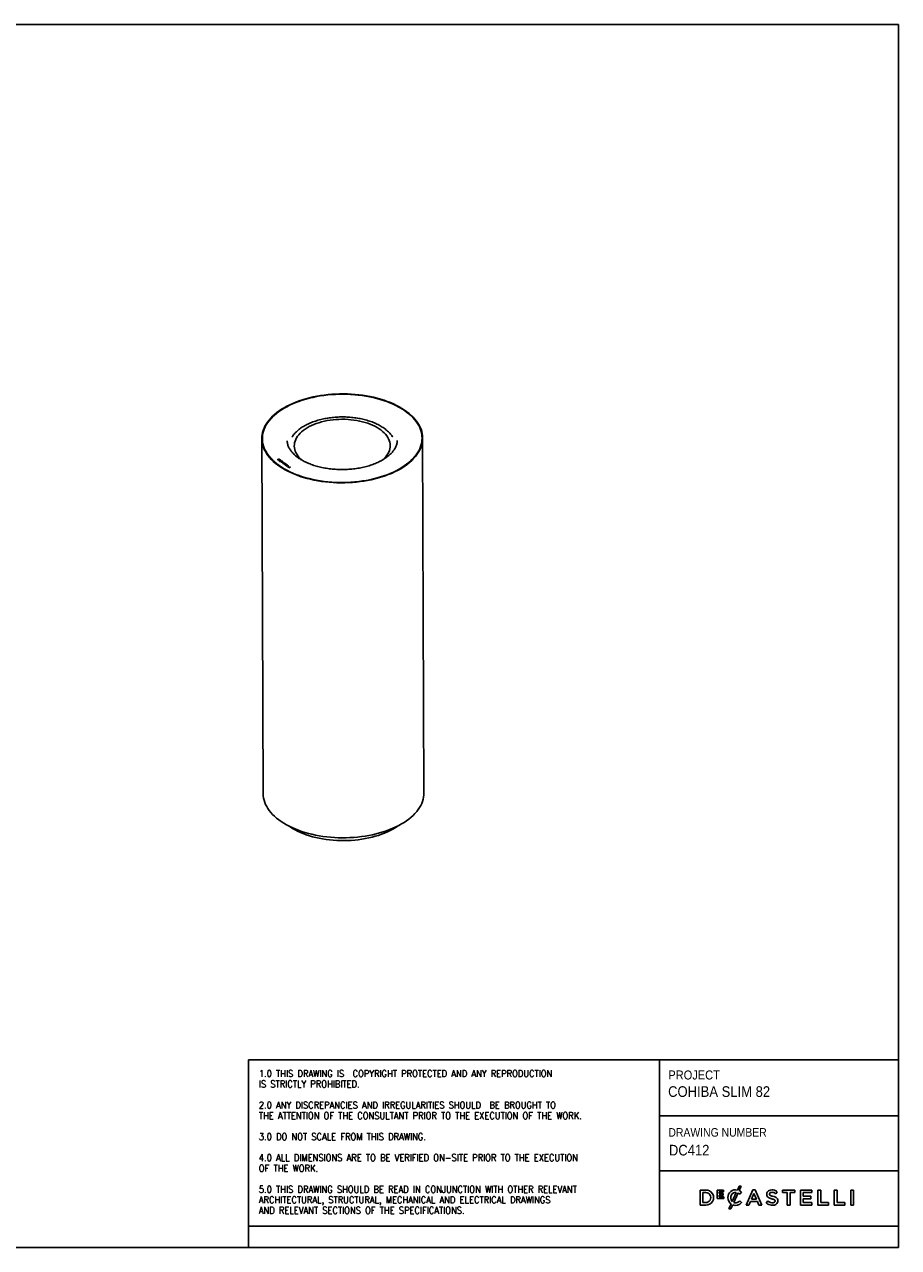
# Model space of a CAD drawing. Header units: millimetres. Extents: x -130 to 3150, y 90 to 2386.
# Tile 2 of 2: x 1510 to 3150, y 90 to 2386. Entities that reach past the tile are written whole.
import ezdxf

# ---------------------------------------------------------------- set-up
doc = ezdxf.new("R2010")
doc.units = ezdxf.units.MM
doc.header["$LTSCALE"] = 7
doc.linetypes.add('SLD-Solido', pattern=[0])
doc.layers.add('NOTE', color=3, linetype='SLD-Solido')
doc.layers.add('SCHIZZI', color=9, linetype='Continuous')
doc.styles.add('SLDTEXTSTYLE0', font='GOTHIC.TTF', dxfattribs={"width": 0.913})
doc.styles.add('SLDTEXTSTYLE1', font='romans__.ttf', dxfattribs={"width": 0.893})

msp = doc.modelspace()

# ---------------------------------------------------------------- linework, layer by layer
for p, q in [((2226.56, 1658.93), (2226.46, 1659.01)), ((2227.36, 1659.27), (2226.56, 1658.93)), ((2226.56, 1658.93), (2226.56, 1658.93)), ((2227.48, 1659.18), (2226.68, 1658.85)), ((2226.77, 1658.77), (2226.68, 1658.85)), ((2226.68, 1658.85), (2226.68, 1658.85)), ((2227.36, 1659.27), (2227.27, 1659.34)), ((2227.36, 1659.13), (2227.36, 1659.27)), ((2227.58, 1659.1), (2227.48, 1659.18)), ((1955.2, 1608.77), (1957.7, 942.41)), ((2259.4, 943.54), (2256.9, 1609.9)), ((2002.62, 1604.65), (2002.63, 1604.41)), ((2209.49, 1605.03), (2209.5, 1605.18)), ((1984.7, 1569.36), (1987.39, 1570.52)), ((1985.64, 1568.68), (1984.7, 1569.36)), ((1984.85, 1569.25), (1987.39, 1570.35)), ((1985.3, 1569.32), (1987.31, 1570.18)), ((1985.96, 1568.85), (1985.3, 1569.32)), ((1985.3, 1569.15), (1985.3, 1569.32)), ((1985.96, 1568.68), (1985.3, 1569.15)), ((1985.96, 1568.68), (1985.96, 1568.85)), ((1987.16, 1568.43), (1987.16, 1568.6)), ((1987.31, 1570.18), (1987.85, 1569.8)), ((1987.39, 1570.52), (1988.2, 1569.94)), ((1987.39, 1570.35), (1987.39, 1570.52)), ((1987.39, 1570.35), (1988.2, 1569.77)), ((1988.2, 1569.77), (1988.2, 1569.94)), ((1988.2, 1569.12), (1988.2, 1569.29)), ((1988.3, 1566.16), (1989.32, 1566.3)), ((1988.59, 1565.96), (1988.3, 1566.16)), ((1988.36, 1568.09), (1989.87, 1568.75)), ((1989.21, 1567.49), (1988.36, 1568.09)), ((1988.49, 1566.02), (1989.32, 1566.13)), ((1988.51, 1567.99), (1989.87, 1568.58)), ((1989.41, 1566.07), (1988.59, 1565.96)), ((1989.18, 1568.26), (1988.73, 1568.07)), ((1988.73, 1568.07), (1989.41, 1567.58)), ((1988.73, 1567.9), (1988.73, 1568.07)), ((1988.73, 1567.9), (1989.27, 1567.52)), ((1989.87, 1567.77), (1989.18, 1568.26)), ((1989.41, 1567.58), (1989.21, 1567.49)), ((1989.32, 1566.13), (1989.32, 1566.3)), ((1989.83, 1568.54), (1989.38, 1568.35)), ((1989.38, 1568.35), (1990.07, 1567.86)), ((1989.38, 1568.18), (1989.38, 1568.35)), ((1989.38, 1568.18), (1989.92, 1567.8)), ((1992.25, 1566.7), (1989.74, 1566.36)), ((1992.25, 1566.53), (1989.74, 1566.19)), ((1989.74, 1566.38), (1989.74, 1566.21)), ((1989.74, 1566.19), (1989.74, 1566.36)), ((1989.74, 1566.19), (1989.74, 1566.21)), ((1989.76, 1566.85), (1989.76, 1567.02)), ((1990.52, 1568.05), (1989.83, 1568.54)), ((1992.35, 1566.47), (1989.83, 1566.13)), ((1989.83, 1565.96), (1989.83, 1566.13)), ((1989.87, 1568.75), (1990.72, 1568.14)), ((1989.87, 1568.58), (1989.87, 1568.75)), ((1989.87, 1568.58), (1990.58, 1568.08)), ((1990.07, 1567.86), (1989.87, 1567.77)), ((1989.93, 1565.85), (1989.93, 1566.02)), ((1990.72, 1568.14), (1990.52, 1568.05)), ((1990.92, 1565.68), (1990.83, 1565.44)), ((1991.22, 1564.71), (1994.89, 1565.22)), ((1991.51, 1564.51), (1991.22, 1564.71)), ((1991.42, 1564.57), (1994.89, 1565.05)), ((1992.66, 1564.67), (1991.51, 1564.51)), ((1992.25, 1566.53), (1992.25, 1566.7)), ((1992.77, 1566.28), (1992.34, 1566.29)), ((1992.36, 1566.29), (1992.36, 1566.41)), ((1993.65, 1563.96), (1992.66, 1564.67)), ((1992.67, 1566.75), (1993.51, 1566.87)), ((1992.67, 1566.59), (1992.67, 1566.75)), ((1992.67, 1566.59), (1993.51, 1566.7)), ((1993.8, 1566.66), (1992.77, 1566.52)), ((1992.77, 1566.36), (1992.77, 1566.52)), ((1992.77, 1566.36), (1992.78, 1566.33)), ((1993.09, 1563.38), (1993.65, 1563.96)), ((1993.38, 1563.18), (1993.09, 1563.38)), ((1993.11, 1564.73), (1994.61, 1564.94)), ((1993.88, 1564.19), (1993.11, 1564.73)), ((1993.12, 1564.56), (1993.11, 1564.73)), ((1993.88, 1564.02), (1993.12, 1564.56)), ((1993.18, 1563.31), (1993.65, 1563.79)), ((1995.18, 1565.02), (1993.38, 1563.18)), ((1993.51, 1566.87), (1993.8, 1566.66)), ((1993.51, 1566.7), (1993.51, 1566.87)), ((1993.51, 1566.7), (1993.6, 1566.64)), ((1993.65, 1563.79), (1993.65, 1563.96)), ((1994.61, 1564.94), (1993.88, 1564.19)), ((1994.61, 1564.77), (1993.88, 1564.02)), ((1993.88, 1564.02), (1993.88, 1564.19)), ((1994.61, 1564.77), (1994.61, 1564.94)), ((1994.7, 1563.08), (1994.96, 1562.89)), ((1994.7, 1562.91), (1994.7, 1563.08)), ((1994.7, 1562.91), (1994.84, 1562.81)), ((1994.76, 1562.51), (1994.76, 1562.68)), ((1994.89, 1565.22), (1995.18, 1565.02)), ((1994.89, 1565.05), (1994.89, 1565.22)), ((1994.89, 1565.05), (1995.08, 1564.92)), ((1995.67, 1561.86), (1995.67, 1562.03)), ((1996.15, 1563.15), (1996.15, 1562.99)), ((1996.15, 1562.99), (1996.17, 1562.92)), ((1996.21, 1561.95), (1996.21, 1562.11)), ((1996.29, 1562.08), (1996.29, 1562.24)), ((1996.67, 1562.21), (1996.67, 1562.38)), ((1996.97, 1560.61), (1999.33, 1561.62)), ((1997.11, 1560.5), (1999.33, 1561.46)), ((1997.55, 1562.47), (1997.29, 1562.66)), ((1999.66, 1561.38), (1997.3, 1560.37)), ((1997.48, 1562.74), (1997.48, 1562.91)), ((1997.91, 1562.87), (1997.91, 1562.94)), ((1998.64, 1562.11), (1998.98, 1562.26)), ((1999.33, 1561.62), (1998.64, 1562.11)), ((1998.79, 1562.01), (1998.98, 1562.09)), ((1998.98, 1562.26), (2000.69, 1561.04)), ((1998.98, 1562.09), (1998.98, 1562.26)), ((1998.98, 1562.09), (2000.54, 1560.98)), ((1999.33, 1561.46), (1999.33, 1561.62)), ((2000.35, 1560.9), (1999.66, 1561.38)), ((1997.3, 1560.37), (1996.97, 1560.61)), ((1998.82, 1559.29), (2001.5, 1560.44)), ((2000.34, 1558.2), (1998.82, 1559.29)), ((1998.96, 1559.18), (2001.5, 1560.28)), ((2000.25, 1559.61), (1999.42, 1559.25)), ((1999.42, 1559.25), (2000.68, 1558.35)), ((1999.42, 1559.08), (1999.42, 1559.25)), ((1999.42, 1559.08), (2000.54, 1558.28)), ((2001.52, 1558.7), (2000.25, 1559.61)), ((2000.68, 1558.35), (2000.34, 1558.2)), ((2000.69, 1561.04), (2000.35, 1560.9)), ((2001.43, 1560.11), (2000.59, 1559.75)), ((2000.59, 1559.75), (2001.86, 1558.85)), ((2000.59, 1559.59), (2000.59, 1559.75)), ((2000.59, 1559.59), (2001.71, 1558.79)), ((2001.27, 1557.54), (2003.97, 1558.7)), ((2002.72, 1556.5), (2001.27, 1557.54)), ((2001.41, 1557.44), (2003.97, 1558.54)), ((2002.69, 1559.21), (2001.43, 1560.11)), ((2001.5, 1560.44), (2003.03, 1559.36)), ((2001.5, 1560.28), (2001.5, 1560.44)), ((2001.5, 1560.28), (2002.89, 1559.29)), ((2001.86, 1558.85), (2001.52, 1558.7)), ((2004.23, 1558.52), (2001.87, 1557.5)), ((2001.87, 1557.5), (2003.06, 1556.65)), ((2001.87, 1557.33), (2001.87, 1557.5)), ((2001.87, 1557.33), (2002.91, 1556.59)), ((2003.03, 1559.36), (2002.69, 1559.21)), ((2003.06, 1556.65), (2002.72, 1556.5)), ((2003.53, 1555.93), (2006.23, 1557.09)), ((2004.98, 1554.89), (2003.53, 1555.93)), ((2003.68, 1555.82), (2006.23, 1556.92)), ((2003.97, 1558.7), (2004.23, 1558.52)), ((2003.97, 1558.54), (2003.97, 1558.7)), ((2003.97, 1558.54), (2004.08, 1558.45)), ((2006.49, 1556.9), (2004.13, 1555.88)), ((2004.13, 1555.88), (2005.32, 1555.04)), ((2004.13, 1555.72), (2004.13, 1555.88)), ((2004.13, 1555.72), (2005.18, 1554.97)), ((2005.32, 1555.04), (2004.98, 1554.89)), ((2005.84, 1554.28), (2008.55, 1555.45)), ((2006.1, 1554.09), (2005.84, 1554.28)), ((2005.99, 1554.17), (2008.55, 1555.28)), ((2008.81, 1555.26), (2006.1, 1554.09)), ((2006.23, 1557.09), (2006.49, 1556.9)), ((2006.23, 1556.92), (2006.23, 1557.09)), ((2006.23, 1556.92), (2006.35, 1556.84)), ((2008.55, 1555.45), (2008.81, 1555.26)), ((2008.55, 1555.28), (2008.55, 1555.45)), ((2008.55, 1555.28), (2008.67, 1555.2))]:
    msp.add_line(p, q)
at = {"flags": 128}
for points in [[(2227.58, 1659.1), (2231.75, 1655.81), (2235.63, 1652.41), (2239.21, 1648.9), (2242.48, 1645.31), (2245.43, 1641.63), (2248.05, 1637.88), (2250.34, 1634.06), (2252.3, 1630.18), (2253.91, 1626.25), (2255.18, 1622.28), (2256.1, 1618.29), (2256.68, 1614.27), (2256.9, 1610.24), (2256.77, 1606.21), (2256.28, 1602.18), (2255.45, 1598.18), (2254.27, 1594.2), (2252.74, 1590.25), (2250.87, 1586.35), (2248.66, 1582.5), (2246.12, 1578.71), (2243.25, 1575), (2240.06, 1571.37), (2236.56, 1567.82), (2232.76, 1564.37), (2228.66, 1561.03), (2224.27, 1557.8), (2219.61, 1554.69), (2214.68, 1551.71), (2209.5, 1548.86), (2204.08, 1546.15), (2198.43, 1543.59), (2192.56, 1541.18), (2186.5, 1538.94), (2180.24, 1536.85), (2173.81, 1534.94), (2167.23, 1533.2), (2160.5, 1531.64), (2153.64, 1530.25), (2146.67, 1529.06), (2139.61, 1528.05), (2132.47, 1527.23), (2125.27, 1526.6), (2118.02, 1526.16), (2110.75, 1525.92), (2103.46, 1525.87), (2096.18, 1526.02), (2088.92, 1526.36), (2081.71, 1526.9), (2074.55, 1527.63), (2067.46, 1528.54), (2060.46, 1529.65), (2053.57, 1530.94), (2046.8, 1532.42), (2040.17, 1534.08), (2033.7, 1535.91), (2027.39, 1537.91), (2021.27, 1540.08), (2015.34, 1542.41), (2009.63, 1544.89), (2004.14, 1547.53), (1998.89, 1550.31), (1993.89, 1553.23), (1989.15, 1556.28), (1984.68, 1559.45), (1980.5, 1562.74), (1976.6, 1566.14), (1973.02, 1569.64), (1969.74, 1573.23), (1966.78, 1576.91), (1964.14, 1580.66), (1961.84, 1584.48), (1959.87, 1588.36), (1958.24, 1592.28), (1956.96, 1596.25), (1956.02, 1600.24), (1955.44, 1604.26), (1955.21, 1608.29), (1955.32, 1612.32), (1955.8, 1616.35), (1956.62, 1620.35), (1957.79, 1624.34), (1959.3, 1628.28), (1961.16, 1632.19), (1963.36, 1636.04), (1965.88, 1639.82), (1968.74, 1643.54), (1971.92, 1647.18), (1975.4, 1650.73), (1979.2, 1654.18), (1983.29, 1657.53), (1987.66, 1660.76), (1992.32, 1663.87), (1997.23, 1666.86), (2002.41, 1669.72), (2007.82, 1672.43), (2013.46, 1674.99), (2019.32, 1677.41), (2025.38, 1679.66), (2031.63, 1681.75), (2038.05, 1683.67), (2044.63, 1685.42), (2051.36, 1686.99), (2058.21, 1688.37), (2065.18, 1689.58), (2072.23, 1690.6), (2079.37, 1691.42), (2086.57, 1692.06), (2093.82, 1692.5), (2101.09, 1692.75), (2108.38, 1692.8), (2115.66, 1692.66), (2122.92, 1692.33), (2130.14, 1691.8), (2137.3, 1691.08), (2144.39, 1690.17), (2151.39, 1689.07), (2158.28, 1687.78), (2165.05, 1686.31), (2171.69, 1684.66), (2178.17, 1682.84), (2184.48, 1680.84), (2190.62, 1678.68), (2196.55, 1676.35), (2202.27, 1673.87), (2207.77, 1671.24), (2213.03, 1668.47), (2218.04, 1665.55), (2222.79, 1662.51), (2227.27, 1659.34)], [(1987.49, 1558.32), (1992.09, 1555.2), (1996.96, 1552.2), (2002.1, 1549.35), (2007.47, 1546.63), (2013.09, 1544.06), (2018.92, 1541.65), (2024.96, 1539.4), (2031.19, 1537.31), (2037.6, 1535.4), (2044.17, 1533.66), (2050.89, 1532.1), (2057.74, 1530.72), (2064.7, 1529.53), (2071.76, 1528.53), (2078.9, 1527.72), (2086.11, 1527.11), (2093.36, 1526.68), (2100.65, 1526.46), (2107.95, 1526.43), (2115.24, 1526.6), (2122.51, 1526.96), (2129.74, 1527.52), (2136.92, 1528.28), (2144.02, 1529.23), (2151.03, 1530.36), (2157.94, 1531.69), (2164.72, 1533.19), (2171.37, 1534.88), (2177.86, 1536.75), (2184.17, 1538.78), (2190.31, 1540.99), (2196.24, 1543.36), (2201.96, 1545.88), (2207.45, 1548.55), (2212.7, 1551.37), (2217.7, 1554.33), (2222.44, 1557.41), (2226.89, 1560.62), (2231.06, 1563.94), (2234.94, 1567.38), (2238.51, 1570.91), (2241.76, 1574.53), (2244.69, 1578.24), (2247.3, 1582.02), (2249.57, 1585.86), (2251.5, 1589.76), (2253.08, 1593.71), (2254.31, 1597.69), (2255.2, 1601.7), (2255.73, 1605.73), (2255.9, 1609.77), (2255.72, 1613.8), (2255.18, 1617.83), (2254.29, 1621.84), (2253.05, 1625.81), (2251.46, 1629.75), (2249.53, 1633.64), (2247.25, 1637.47), (2244.64, 1641.23), (2241.7, 1644.92), (2238.44, 1648.53), (2234.87, 1652.04), (2230.98, 1655.45), (2226.81, 1658.75), (2222.35, 1661.93), (2217.61, 1664.99), (2212.6, 1667.92), (2207.35, 1670.7), (2201.85, 1673.35), (2196.13, 1675.84), (2190.19, 1678.17), (2184.05, 1680.34), (2177.73, 1682.34), (2171.24, 1684.17), (2164.59, 1685.82), (2157.81, 1687.29), (2150.9, 1688.57), (2143.88, 1689.67), (2136.78, 1690.57), (2129.6, 1691.28), (2122.37, 1691.8), (2115.1, 1692.13), (2107.8, 1692.25), (2100.51, 1692.18), (2093.22, 1691.92), (2085.97, 1691.45), (2078.76, 1690.8), (2071.62, 1689.95), (2064.56, 1688.9), (2057.6, 1687.67), (2050.75, 1686.26), (2044.04, 1684.66), (2037.47, 1682.88), (2031.06, 1680.93), (2024.84, 1678.81), (2018.8, 1676.52), (2012.97, 1674.08), (2007.37, 1671.48), (2001.99, 1668.73), (1996.87, 1665.84), (1992, 1662.82), (1987.4, 1659.67), (1983.09, 1656.41), (1979.06, 1653.03), (1975.34, 1649.54), (1971.93, 1645.96), (1968.83, 1642.3), (1966.06, 1638.56), (1963.63, 1634.74), (1961.53, 1630.87), (1959.77, 1626.95), (1958.36, 1622.98), (1957.3, 1618.98), (1956.6, 1614.96), (1956.24, 1610.93), (1956.25, 1606.89), (1956.61, 1602.86), (1957.32, 1598.84), (1958.39, 1594.85), (1959.8, 1590.89), (1961.57, 1586.98), (1963.67, 1583.11), (1966.11, 1579.32), (1968.89, 1575.59), (1971.99, 1571.94), (1975.41, 1568.38), (1979.14, 1564.92), (1983.17, 1561.56), (1987.49, 1558.32)], [(2226.77, 1658.77), (2230.95, 1655.48), (2234.83, 1652.07), (2238.41, 1648.56), (2241.67, 1644.96), (2244.61, 1641.27), (2247.22, 1637.51), (2249.5, 1633.68), (2251.44, 1629.8), (2253.03, 1625.86), (2254.28, 1621.89), (2255.17, 1617.89), (2255.71, 1613.86), (2255.9, 1609.83), (2255.73, 1605.79), (2255.21, 1601.77), (2254.33, 1597.76), (2253.1, 1593.78), (2251.53, 1589.83), (2249.61, 1585.93), (2247.35, 1582.09), (2244.75, 1578.31), (2241.83, 1574.61), (2238.58, 1570.98), (2235.02, 1567.45), (2231.15, 1564.02), (2226.99, 1560.69), (2222.54, 1557.48), (2217.82, 1554.4), (2212.83, 1551.44), (2207.59, 1548.62), (2202.1, 1545.94), (2196.39, 1543.42), (2190.47, 1541.05), (2184.34, 1538.84), (2178.03, 1536.8), (2171.55, 1534.93), (2164.92, 1533.24), (2158.14, 1531.73), (2151.24, 1530.4), (2144.24, 1529.26), (2137.14, 1528.31), (2129.97, 1527.55), (2122.74, 1526.98), (2115.48, 1526.61), (2108.19, 1526.43), (2100.9, 1526.46), (2093.61, 1526.67), (2086.36, 1527.09), (2079.16, 1527.7), (2072.02, 1528.5), (2064.96, 1529.49), (2057.99, 1530.68), (2051.14, 1532.04), (2044.42, 1533.6), (2037.85, 1535.33), (2031.44, 1537.24), (2025.2, 1539.31), (2019.16, 1541.56), (2013.32, 1543.96), (2007.7, 1546.52), (2002.32, 1549.23), (1997.18, 1552.08), (1992.3, 1555.07), (1987.69, 1558.18), (1983.35, 1561.42), (1979.31, 1564.77), (1975.57, 1568.22), (1972.14, 1571.77), (1969.03, 1575.42), (1966.24, 1579.14), (1963.78, 1582.93), (1961.66, 1586.79), (1959.88, 1590.7), (1958.45, 1594.65), (1957.36, 1598.64), (1956.63, 1602.65), (1956.26, 1606.68), (1956.24, 1610.72), (1956.57, 1614.75), (1957.26, 1618.77), (1958.3, 1622.77), (1959.69, 1626.73), (1961.42, 1630.66), (1963.5, 1634.53), (1965.92, 1638.35), (1968.67, 1642.09), (1971.74, 1645.76), (1975.14, 1649.34), (1978.84, 1652.83), (1982.84, 1656.21), (1987.14, 1659.48), (1991.72, 1662.64), (1996.57, 1665.67), (2001.68, 1668.56), (2007.03, 1671.31), (2012.62, 1673.92), (2018.43, 1676.38), (2024.45, 1678.67), (2030.66, 1680.8), (2037.06, 1682.76), (2043.61, 1684.55), (2050.31, 1686.16), (2057.15, 1687.59), (2064.1, 1688.83), (2071.15, 1689.88), (2078.28, 1690.75), (2085.48, 1691.42), (2092.73, 1691.89), (2100, 1692.17), (2107.3, 1692.25), (2114.59, 1692.14), (2121.86, 1691.83), (2129.09, 1691.33), (2136.27, 1690.63), (2143.37, 1689.74), (2150.39, 1688.66), (2157.3, 1687.39), (2164.1, 1685.93), (2170.75, 1684.3), (2177.25, 1682.48), (2183.58, 1680.5), (2189.73, 1678.34), (2195.68, 1676.02), (2201.42, 1673.54), (2206.93, 1670.91), (2212.2, 1668.14), (2217.22, 1665.22), (2221.98, 1662.18), (2226.46, 1659.01)], [(2029.91, 1568.62), (2027.47, 1570.89), (2024.88, 1573.66), (2022.6, 1576.52), (2020.66, 1579.45), (2019.05, 1582.45), (2017.79, 1585.5), (2016.88, 1588.58), (2016.31, 1591.69), (2016.1, 1594.82), (2016.25, 1597.95), (2016.75, 1601.06), (2017.61, 1604.16), (2018.81, 1607.22), (2020.36, 1610.23), (2022.25, 1613.19), (2024.46, 1616.07), (2027, 1618.87), (2029.86, 1621.58), (2033.01, 1624.19), (2036.45, 1626.68), (2040.17, 1629.04), (2044.14, 1631.28), (2048.36, 1633.37), (2052.81, 1635.31), (2057.47, 1637.1), (2062.32, 1638.72), (2067.35, 1640.17), (2072.52, 1641.44), (2077.83, 1642.53), (2083.25, 1643.43), (2088.76, 1644.14), (2094.34, 1644.66), (2099.97, 1644.99), (2105.62, 1645.12), (2111.27, 1645.05), (2116.9, 1644.79), (2122.49, 1644.33), (2128.02, 1643.68), (2133.45, 1642.84)], [(2133.45, 1642.84), (2138.78, 1641.81), (2143.99, 1640.59), (2149.04, 1639.2), (2153.92, 1637.64), (2158.61, 1635.9), (2163.1, 1634.01), (2167.36, 1631.97), (2171.38, 1629.78), (2175.14, 1627.45), (2178.63, 1625), (2181.83, 1622.43), (2184.74, 1619.75), (2187.33, 1616.98), (2189.6, 1614.12), (2191.55, 1611.19), (2193.15, 1608.19), (2194.42, 1605.14), (2195.33, 1602.06), (2195.89, 1598.95), (2196.1, 1595.82), (2195.95, 1592.69), (2195.45, 1589.58), (2194.6, 1586.48), (2193.39, 1583.42), (2191.85, 1580.41), (2189.96, 1577.46), (2187.74, 1574.57), (2185.2, 1571.77), (2182.35, 1569.06), (2182.34, 1569.05)], [(1988.2, 1569.12), (1988.2, 1569.06), (1988.18, 1568.98)], [(1995.76, 1563.02), (1995.73, 1563.16), (1995.76, 1563.29), (1995.86, 1563.42), (1996.02, 1563.52), (1996.22, 1563.6), (1996.45, 1563.64), (1996.7, 1563.65), (1996.94, 1563.62)], [(1996.78, 1563.39), (1996.66, 1563.41), (1996.53, 1563.41), (1996.41, 1563.38), (1996.31, 1563.34), (1996.23, 1563.29), (1996.17, 1563.23), (1996.15, 1563.16), (1996.17, 1563.09)], [(1996.67, 1562.21), (1996.7, 1562.16), (1996.7, 1562.15)], [(1957.7, 942.41), (1957.71, 941.92), (1957.94, 937.9), (1958.52, 933.88), (1959.46, 929.88), (1960.74, 925.92), (1962.37, 921.99), (1964.34, 918.11), (1966.64, 914.3), (1969.28, 910.54), (1972.24, 906.87), (1975.52, 903.28), (1979.1, 899.78), (1983, 896.38), (1987.18, 893.09), (1991.65, 889.92), (1996.39, 886.87), (2001.39, 883.95), (2006.64, 881.17), (2012.13, 878.53), (2017.84, 876.04), (2023.77, 873.71), (2029.89, 871.54), (2036.2, 869.54), (2042.68, 867.71), (2049.3, 866.06), (2056.07, 864.58), (2062.96, 863.29), (2069.96, 862.18), (2077.05, 861.26), (2084.21, 860.53), (2091.42, 860), (2098.68, 859.66), (2105.96, 859.51), (2113.25, 859.55), (2120.52, 859.8), (2127.77, 860.23), (2134.97, 860.86), (2142.11, 861.68), (2149.17, 862.69), (2156.14, 863.89), (2163, 865.27), (2169.73, 866.83), (2176.31, 868.57), (2182.74, 870.49), (2189, 872.57), (2195.07, 874.82), (2200.93, 877.23), (2206.58, 879.79), (2212, 882.49), (2217.18, 885.34), (2222.11, 888.32), (2226.77, 891.43), (2231.16, 894.67), (2235.26, 898.01), (2239.06, 901.46), (2242.57, 905), (2245.75, 908.64), (2248.62, 912.35), (2251.16, 916.13), (2253.37, 919.98), (2255.24, 923.88), (2256.77, 927.83), (2257.95, 931.81), (2258.78, 935.82), (2259.27, 939.84), (2259.4, 943.54)], [(2211.86, 882.42), (2209.9, 881.04), (2205.49, 878.18), (2200.82, 875.45), (2195.9, 872.86), (2190.75, 870.41), (2185.38, 868.12), (2179.79, 865.98), (2174.02, 864), (2168.07, 862.19), (2161.96, 860.55), (2155.71, 859.09), (2149.33, 857.81), (2142.84, 856.72), (2136.25, 855.81), (2129.6, 855.1), (2122.88, 854.57), (2116.13, 854.24), (2109.36, 854.11), (2102.58, 854.16), (2095.82, 854.42), (2089.1, 854.86), (2082.43, 855.5), (2075.83, 856.33), (2069.32, 857.35), (2062.91, 858.56), (2056.63, 859.94), (2050.48, 861.51), (2044.5, 863.25), (2038.68, 865.16), (2033.06, 867.24), (2027.64, 869.48), (2022.44, 871.86), (2017.46, 874.4), (2012.74, 877.07), (2008.27, 879.88), (2005.7, 881.64)]]:
    msp.add_lwpolyline(points, dxfattribs=at)
for centre, radius, start, end in [((1986.96, 1571.11), 2.76, 241.58688, 275.4218), ((1986.97, 1570.7), 2.11, 241.56971, 275.24964), ((1986.97, 1570.53), 2.11, 241.56971, 275.24964), ((1987.19, 1569.77), 1.17, 268.43014, 328.11652), ((1987.19, 1569.6), 1.17, 268.43014, 328.11652), ((1987.27, 1569.94), 1.57, 268.18125, 328.18452), ((1985.77, 1567.02), 3.47, 50.92175, 53.10226), ((1987.68, 1569.28), 0.518, 345.47958, 57.69913), ((1985.93, 1566.92), 3.78, 50.92175, 53.10226), ((1985.93, 1566.75), 3.78, 50.92175, 53.10226), ((1987.95, 1569.28), 0.678, 345.21428, 57.48335), ((1987.86, 1569.05), 0.779, 11.51512, 54.76815), ((1990.06, 1566.33), 0.744, 113.81107, 182.57263), ((1990.14, 1566.09), 0.851, 116.74532, 166.20027), ((1990.13, 1566.54), 0.866, 213.35079, 228.12168), ((1990.83, 1567.45), 2.01, 230.50946, 269.91539), ((1990.32, 1566.33), 0.579, 114.01933, 177.33412), ((1991.09, 1564.57), 2.78, 72.52979, 118.5658), ((1991.09, 1564.4), 2.78, 72.52979, 118.5658), ((1990.37, 1566.52), 0.671, 216.21584, 228.36471), ((1990.37, 1566.36), 0.671, 216.21584, 228.36471), ((1990.89, 1567.19), 1.51, 230.46469, 271.23485), ((1990.88, 1567), 1.49, 230.32128, 269.31938), ((1991.09, 1565.02), 2.1, 72.56174, 118.56642), ((1991.43, 1565.95), 1.1, 42.39744, 74.95767), ((1991.57, 1565.85), 1.42, 39.4614, 75.48862), ((1991.57, 1565.69), 1.42, 39.4614, 75.48862), ((1991.96, 1566.41), 0.397, 342.62095, 8.52301), ((1992.26, 1566.41), 0.528, 345.73872, 12.54707), ((1994.83, 1562.6), 0.492, 105.14502, 173.54604), ((1995.61, 1563.18), 1.38, 202.18967, 267.70767), ((1994.89, 1562.35), 0.587, 108.89221, 156.06464), ((1995.04, 1562.62), 0.283, 106.5884, 167.4068), ((1995.73, 1563.07), 1.04, 201.84249, 266.62184), ((1995.73, 1562.9), 1.04, 201.84249, 266.62184), ((1995.81, 1563.34), 1.56, 260.84535, 297.67732), ((1995.81, 1562.91), 0.89, 260.95295, 296.82845), ((1995.81, 1562.74), 0.89, 260.95295, 296.82845), ((1996.6, 1562.43), 1.07, 71.5903, 143.60098), ((1997.19, 1563.75), 1.61, 206.96362, 222.5563), ((1994.21, 1561.06), 2.4, 30.9971, 41.82979), ((1997.43, 1563.73), 1.41, 206.96366, 222.55581), ((1997.43, 1563.56), 1.41, 206.96366, 222.55581), ((1996.14, 1562.24), 0.145, 297.58702, 23.56868), ((1996.12, 1562.09), 0.165, 300.76943, 355.89324), ((1995.05, 1561.52), 1.83, 27.86415, 43.05602), ((1995.05, 1561.36), 1.83, 27.86415, 43.05602), ((1996.41, 1562.23), 0.298, 293.48691, 29.74004), ((1996.73, 1562.57), 0.826, 24.3386, 86.08149), ((1996.86, 1562.47), 1.15, 24.29925, 85.97995), ((1996.84, 1562.27), 1.19, 27.59911, 85.44775), ((1997.18, 1562.94), 0.302, 290.72987, 353.48686), ((1997.25, 1562.75), 0.231, 312.06135, 358.3777), ((1997.4, 1562.96), 0.508, 287.43094, 357.90852)]:
    msp.add_arc(centre, radius, start, end)
for points, knots in [([(2200.35, 1612.1), (2200.21, 1612.36), (2199.46, 1613.63), (2197.83, 1615.84), (2195.45, 1618.75), (2192.75, 1621.56), (2189.79, 1624.28), (2186.55, 1626.9), (2183.06, 1629.41), (2179.32, 1631.79), (2175.36, 1634.05), (2171.17, 1636.18), (2166.78, 1638.17), (2162.2, 1640.01), (2157.45, 1641.7), (2152.54, 1643.23), (2147.48, 1644.61), (2142.29, 1645.82), (2136.99, 1646.86), (2131.6, 1647.74), (2126.12, 1648.44), (2120.59, 1648.97), (2115.01, 1649.33), (2109.4, 1649.5), (2103.78, 1649.5), (2098.17, 1649.33), (2092.58, 1648.97), (2087.04, 1648.45), (2081.55, 1647.74), (2076.15, 1646.87), (2070.83, 1645.83), (2065.63, 1644.62), (2060.55, 1643.25), (2055.61, 1641.71), (2050.83, 1640.03), (2046.22, 1638.19), (2041.79, 1636.2), (2037.57, 1634.08), (2033.56, 1631.82), (2029.78, 1629.43), (2026.24, 1626.92), (2022.95, 1624.3), (2019.93, 1621.56), (2017.17, 1618.73), (2014.72, 1615.81), (2012.9, 1613.36), (2012.02, 1611.86), (2011.74, 1611.39)], [0, 0, 0, 0, 0.0056053, 0.0282033, 0.0509027, 0.0736867, 0.0965355, 0.1194302, 0.1423542, 0.165294, 0.1882392, 0.211181, 0.2341154, 0.25704, 0.2799536, 0.302856, 0.3257476, 0.3486291, 0.3715015, 0.394366, 0.4172239, 0.4400765, 0.4629252, 0.4857714, 0.5086164, 0.5314617, 0.5543082, 0.5771572, 0.6000103, 0.6228688, 0.6457341, 0.6686077, 0.6914909, 0.7143851, 0.7372913, 0.7602107, 0.7831437, 0.8060903, 0.8290499, 0.8520205, 0.8749985, 0.8979765, 0.920944, 0.943888, 0.9667919, 0.9896359, 1, 1, 1, 1]), ([(2023.45, 1572.85), (2022.86, 1573.28), (2021.15, 1574.52), (2018.51, 1576.65), (2015.62, 1579.26), (2013.02, 1581.94), (2010.69, 1584.68), (2008.65, 1587.48), (2006.89, 1590.32), (2005.42, 1593.22), (2004.25, 1596.14), (2003.38, 1599.11), (2002.82, 1601.94), (2002.7, 1603.79), (2002.64, 1604.63)], [0, 0, 0, 0, 0.0456139, 0.1324979, 0.2193921, 0.3063521, 0.3934396, 0.4807345, 0.5683348, 0.6563519, 0.7448993, 0.83407, 0.9239035, 1, 1, 1, 1]), ([(2209.46, 1605.04), (2209.46, 1604.77), (2209.43, 1603.48), (2209.06, 1601.19), (2208.35, 1598.17), (2207.3, 1595.17), (2205.96, 1592.21), (2204.32, 1589.3), (2202.38, 1586.43), (2200.16, 1583.63), (2197.65, 1580.89), (2194.88, 1578.22), (2191.83, 1575.64), (2188.53, 1573.14), (2184.97, 1570.74), (2181.17, 1568.44), (2177.15, 1566.25), (2172.9, 1564.18), (2168.45, 1562.24), (2163.81, 1560.43), (2158.98, 1558.76), (2153.99, 1557.23), (2148.86, 1555.85), (2143.59, 1554.63), (2138.2, 1553.57), (2132.72, 1552.67), (2127.15, 1551.94), (2121.52, 1551.37), (2115.83, 1550.98), (2110.12, 1550.75), (2104.39, 1550.7), (2098.67, 1550.82), (2092.98, 1551.12), (2087.32, 1551.58), (2081.72, 1552.21), (2076.19, 1553.02), (2070.76, 1553.98), (2065.44, 1555.11), (2060.25, 1556.4), (2055.19, 1557.84), (2050.3, 1559.42), (2045.58, 1561.15), (2041.04, 1563.02), (2036.71, 1565.01), (2032.59, 1567.13), (2028.7, 1569.36), (2025.69, 1571.28), (2023.99, 1572.47), (2023.45, 1572.85)], [0, 0, 0, 0, 0.0062177, 0.0294331, 0.0525728, 0.0755782, 0.0984209, 0.1211008, 0.1436364, 0.1660551, 0.1883857, 0.2106543, 0.2328825, 0.2550874, 0.2772816, 0.2994737, 0.3216687, 0.3438711, 0.366084, 0.3883088, 0.410546, 0.4327955, 0.4550567, 0.4773287, 0.4996105, 0.5219007, 0.5441981, 0.5665012, 0.5888089, 0.6111196, 0.6334321, 0.6557449, 0.6780562, 0.7003646, 0.7226687, 0.7449671, 0.7672584, 0.7895412, 0.8118141, 0.8340758, 0.8563251, 0.8785608, 0.9007823, 0.9229892, 0.9451816, 0.9673608, 0.9895289, 1, 1, 1, 1])]:
    msp.add_open_spline(points, degree=3, knots=knots)
at = {"layer": 'SCHIZZI'}
msp.add_line((3149.7, 2386.26), (-130.14, 2386.26), dxfattribs=at)
at = {"layer": 'SCHIZZI', "color": 7, "true_color": 0xffffff}
for p, q in [((3149.86, 90.26), (3149.7, 2386.26)), ((1930.31, 442.45), (1930.31, 130.26)), ((1930.31, 442.45), (3149.83, 442.45)), ((2701.65, 442.45), (2701.65, 130.26)), ((2701.65, 337.81), (3149.84, 337.81)), ((2701.65, 234.09), (3149.85, 234.09)), ((2788.02, 198.16), (2777.47, 198.16)), ((2777.47, 198.16), (2777.47, 169.98)), ((2782.66, 174.72), (2782.66, 193.42)), ((2782.66, 193.42), (2788.02, 193.42)), ((2821.66, 197.97), (2809.86, 197.97)), ((2809.86, 197.97), (2809.86, 182.33)), ((2813.28, 191.74), (2813.28, 194.91)), ((2813.28, 194.91), (2821.66, 194.91)), ((2820.65, 191.74), (2813.28, 191.74)), ((2813.28, 188.67), (2820.65, 188.67)), ((2813.28, 185.39), (2813.28, 188.67)), ((2821.77, 185.39), (2813.28, 185.39)), ((2820.65, 188.67), (2820.65, 191.74)), ((2821.66, 194.91), (2821.66, 197.97)), ((2821.77, 182.33), (2821.77, 185.39)), ((2829.64, 183.93), (2829.64, 183.99)), ((2845.44, 193.76), (2837.79, 176.96)), ((2840.78, 174.93), (2848.84, 192.64)), ((2850.92, 205.65), (2847.53, 198.2)), ((2854.82, 205.65), (2850.92, 205.65)), ((2850.95, 197.13), (2854.82, 205.65)), ((2851.94, 190.33), (2855.28, 194.17)), ((2855.28, 194.17), (2855.18, 194.25)), ((2876.2, 198.36), (2863.8, 169.98)), ((2873.91, 181.34), (2878.48, 192.01)), ((2880.93, 198.36), (2876.2, 198.36)), ((2878.48, 192.01), (2883.1, 181.34)), ((2880.96, 198.27), (2880.93, 198.36)), ((2893.32, 169.98), (2880.96, 198.27)), ((2919.57, 191.09), (2922.36, 195.02)), ((2955.12, 198.16), (2932.2, 198.16)), ((2932.2, 198.16), (2932.2, 193.34)), ((2932.2, 193.34), (2941.05, 193.34)), ((2941.05, 193.34), (2941.05, 169.98)), ((2946.27, 169.98), (2946.27, 193.34)), ((2946.27, 193.34), (2955.12, 193.34)), ((2955.12, 193.34), (2955.12, 198.16)), ((2986.97, 198.16), (2966, 198.16)), ((2966, 198.16), (2966, 169.98)), ((2971.19, 186.52), (2971.19, 193.5)), ((2971.19, 193.5), (2986.97, 193.5)), ((2985.18, 186.52), (2971.19, 186.52)), ((2985.18, 181.86), (2985.18, 186.52)), ((2986.97, 193.5), (2986.97, 198.16)), ((3003.87, 198.16), (2998.69, 198.16)), ((2998.69, 198.16), (2998.69, 169.98)), ((3003.87, 174.72), (3003.87, 198.16)), ((3034.52, 198.16), (3029.34, 198.16)), ((3029.34, 198.16), (3029.34, 169.98)), ((3034.52, 174.72), (3034.52, 198.16)), ((3060.27, 198.16), (3060.27, 169.98)), ((3065.45, 198.16), (3060.27, 198.16)), ((3065.45, 169.98), (3065.45, 198.16)), ((2777.47, 169.98), (2788.02, 169.98)), ((2788.02, 174.72), (2782.66, 174.72)), ((2809.86, 182.33), (2821.77, 182.33)), ((2835.57, 172.1), (2831.35, 162.83)), ((2831.35, 162.83), (2835.27, 162.83)), ((2835.27, 162.83), (2838.73, 170.43)), ((2855.48, 174.59), (2852.14, 177.97)), ((2855.38, 174.49), (2855.48, 174.59)), ((2863.8, 169.98), (2869.13, 169.98)), ((2869.13, 169.98), (2872, 176.71)), ((2872, 176.71), (2885.01, 176.71)), ((2883.1, 181.34), (2873.91, 181.34)), ((2885.01, 176.71), (2887.84, 169.98)), ((2887.84, 169.98), (2893.32, 169.98)), ((2904.57, 177.82), (2901.44, 174.11)), ((2941.05, 169.98), (2946.27, 169.98)), ((2966, 169.98), (2987.17, 169.98)), ((2971.19, 181.86), (2985.18, 181.86)), ((2971.19, 174.64), (2971.19, 181.86)), ((2987.17, 174.64), (2971.19, 174.64)), ((2987.17, 169.98), (2987.17, 174.64)), ((2998.69, 169.98), (3018.54, 169.98)), ((3018.54, 174.72), (3003.87, 174.72)), ((3018.54, 169.98), (3018.54, 174.72)), ((3029.34, 169.98), (3049.19, 169.98)), ((3049.19, 174.72), (3034.52, 174.72)), ((3049.19, 169.98), (3049.19, 174.72)), ((3060.27, 169.98), (3065.45, 169.98)), ((1930.31, 130.26), (1930.31, 90.26)), ((1930.31, 130.26), (3149.85, 130.26)), ((-130.14, 90.26), (3149.86, 90.26))]:
    msp.add_line(p, q, dxfattribs=at)
for centre, radius, start, end in [((2788.78, 184.07), 14.11, 266.90157, 93.09843), ((2788.22, 184.07), 9.35, 268.76628, 91.23372), ((2844.09, 184.16), 14.46, 76.24523, 180.89091), ((2844.41, 183.93), 14.77, 180, 233.25786), ((2845.86, 184.16), 10.81, 153.58432, 221.73663), ((2844.07, 185.04), 8.82, 81.04863, 153.58432), ((2841.72, 179.84), 14.65, 45.72598, 60.90731), ((2844.66, 183.28), 15.2, 45.71394, 65.58709), ((2911.59, 190.14), 9.09, 162.43966, 192.31941), ((2908.63, 189.33), 6.02, 190.78984, 232.66765), ((2910.35, 190.27), 7.87, 114.63446, 160.64301), ((2911.76, 193.43), 11.18, 232.66765, 251.27083), ((2912.04, 186.59), 11.92, 89.50788, 114.63446), ((2910.76, 190.71), 3.13, 146.85935, 193.31029), ((2910.26, 190.59), 2.62, 193.31029, 230.56735), ((2911.32, 189.78), 4.14, 98.98092, 140.32353), ((2912.68, 193.88), 6.7, 232.44778, 252.59774), ((2912.13, 184.68), 9.3, 77.54474, 98.98092), ((2921.19, 217.28), 31.59, 250.55867, 257.31246), ((2912.26, 181.65), 16.86, 72.44471, 90.39732), ((2910.89, 180.27), 13.88, 51.25781, 76.47292), ((2909.93, 165.96), 20.95, 64.63254, 78.09895), ((2911.57, 181), 17.69, 52.42183, 70.96437), ((2916.05, 177.88), 7.57, 28.77124, 67.85987), ((2844.09, 184.63), 15.18, 249.30365, 318.58458), ((2844.25, 183.66), 9.4, 248.28377, 285.8766), ((2843.22, 186.25), 12.17, 287.21436, 317.11848), ((2913.03, 186.84), 17.21, 227.67997, 255.77334), ((2913.92, 187.51), 13.46, 225.98856, 252.68232), ((2916.9, 206.47), 25.19, 249.70068, 255.51463), ((2913.22, 187.59), 18, 255.77334, 272.44794), ((2913.28, 185.43), 11.29, 252.68232, 275.6739), ((2907.26, 169.14), 13.36, 73.32325, 75.51463), ((2915.34, 197.79), 16.41, 254.99999, 258.29329), ((2907.28, 158.89), 23.31, 70.27129, 78.29329), ((2913.69, 181.46), 11.85, 271.47111, 299.92604), ((2913.96, 179.44), 5.26, 274.6813, 307.58878), ((2912.43, 172.8), 8.49, 58.43436, 71.28416), ((2915.46, 177.61), 2.81, 27.46177, 59.71525), ((2915.38, 177.45), 2.82, 309.48388, 346.59381), ((2914.83, 177.58), 3.39, 346.59381, 22.92671), ((2915.96, 177.52), 7.3, 299.92604, 337.37946), ((2914.11, 178.11), 9.23, 338.409, 21.69569)]:
    msp.add_arc(centre, radius, start, end, dxfattribs=at)

# ---------------------------------------------------------------- texts
at = {"layer": 'NOTE', "color": 7, "true_color": 0xffffff, "attachment_point": 1}
for s, insert, char_height, style in [('1.0 THIS DRAWING IS  COPYRIGHT PROTECTED AND ANY REPRODUCTION', (1949.6, 423.3), 12.8, 'SLDTEXTSTYLE1'), ('PROJECT', (2718.06, 422.65), 16.933, 'SLDTEXTSTYLE0'), ('IS STRICTLY PROHIBITED.', (1949.6, 403.55), 12.8, 'SLDTEXTSTYLE1'), ('COHIBA SLIM 82', (2717.53, 393.04), 20, 'SLDTEXTSTYLE0'), ('THE ATTENTION OF THE CONSULTANT PRIOR TO THE EXECUTION OF THE WORK.', (1949.6, 344.28), 12.8, 'SLDTEXTSTYLE1'), ('2.0 ANY DISCREPANCIES AND IRREGULARITIES SHOULD  BE BROUGHT TO ', (1949.6, 364.04), 12.8, 'SLDTEXTSTYLE1'), ('3.0 DO NOT SCALE FROM THIS DRAWING.', (1949.6, 304.77), 12.8, 'SLDTEXTSTYLE1'), ('DRAWING NUMBER', (2718.06, 314.42), 16, 'SLDTEXTSTYLE0'), (' DC412', (2712.22, 283.06), 20, 'SLDTEXTSTYLE0'), ('4.0 ALL DIMENSIONS ARE TO BE VERIFIED ON-SITE PRIOR TO THE EXECUTION ', (1949.6, 265.26), 12.8, 'SLDTEXTSTYLE1'), ('OF THE WORK.', (1949.6, 245.5), 12.8, 'SLDTEXTSTYLE1'), ('ARCHITECTURAL, STRUCTURAL, MECHANICAL AND ELECTRICAL DRAWINGS ', (1949.6, 186.24), 12.8, 'SLDTEXTSTYLE1'), ('5.0 THIS DRAWING SHOULD BE READ IN CONJUNCTION WITH OTHER RELEVANT ', (1949.6, 205.99), 12.8, 'SLDTEXTSTYLE1'), ('AND RELEVANT SECTIONS OF THE SPECIFICATIONS.', (1949.6, 166.48), 12.8, 'SLDTEXTSTYLE1')]:
    msp.add_mtext(s, dxfattribs=dict(at, insert=insert, char_height=char_height, style=style))

doc.saveas('drawing.dxf')
